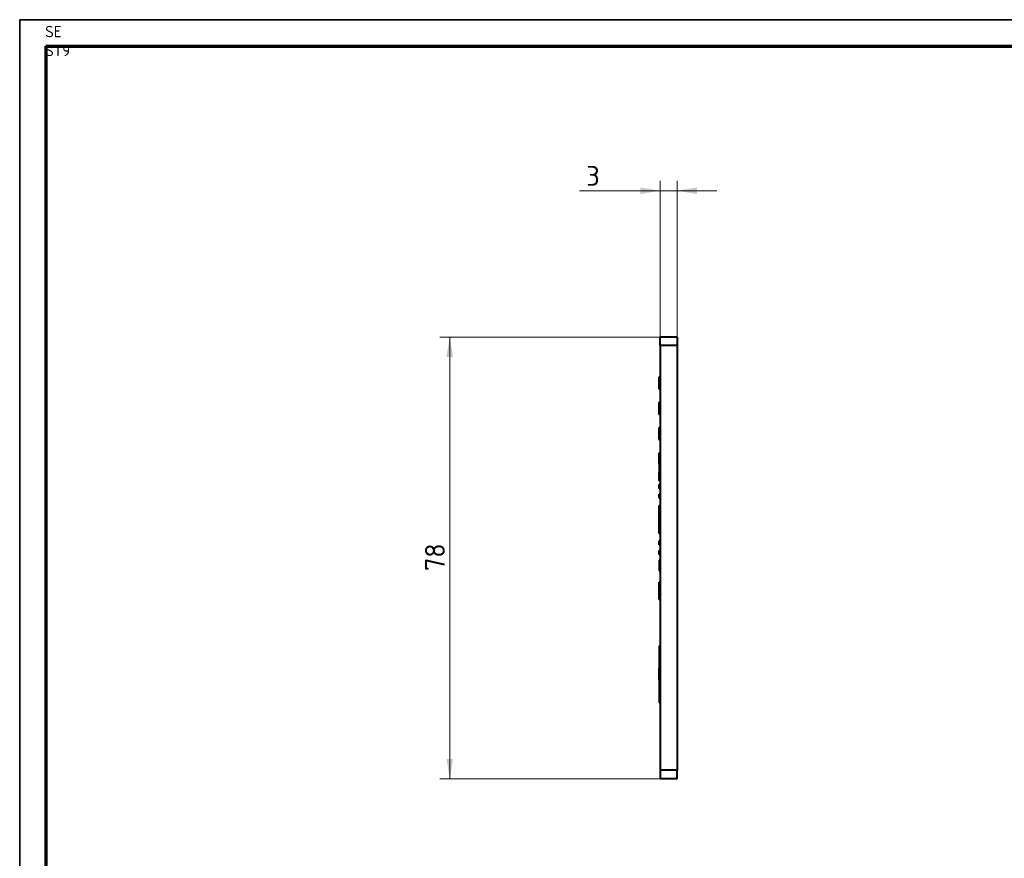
# Model space of a CAD drawing. Header units: millimetres. Extents: x 0 to 420, y -2 to 296.
# Tile 7 of 15: x 1 to 175, y 148 to 296. Entities that reach past the tile are written whole.
import ezdxf
from ezdxf.enums import TextEntityAlignment as Align

# ---------------------------------------------------------------- set-up
doc = ezdxf.new("R2010")
doc.units = ezdxf.units.MM
for name, color, linetype in [('_Translation', 7, 'Continuous'), ('Default', 7, 'Continuous'), ('ME001036.00.04', 7, 'Continuous'), ('ME001037.00.00', 7, 'Continuous'), ('Predefinito', 7, 'Continuous')]:
    doc.layers.add(name, color=color, linetype=linetype)
doc.styles.add('SEACAD_Solid_Edge_ISO', font='txt')
doc.styles.add('SEACAD_Solid_Edge_ISOI', font='seisoi.ttf')
doc.dimstyles.new('ISO', dxfattribs={"dimtxt": 3.5, "dimasz": 3.5, "dimexe": 1.75, "dimexo": 0, "dimgap": 0.875, "dimtad": 1, "dimtxsty": 'SEACAD_Solid_Edge_ISO', "dimblk1": '_SE_FILLED', "dimblk2": '_SE_FILLED', "dimsah": 1, "dimcen": 1.75, "dimadec": 1, "dimazin": 0, "dimtfac": 0.5, "dimtdec": 3, "dimtmove": 0, "dimatfit": 3, "dimfxl": 1, "dimarcsym": 0})

# ---------------------------------------------------------------- blocks, each defined once
blk = doc.blocks.new('SE1')
at = {"layer": 'ME001036.00.04', "color": 7, "linetype": 'Continuous', "lineweight": 40}
for p, q in [((116.89, 240.19), (113.89, 240.19)), ((113.89, 238.69), (113.89, 240.19)), ((116.89, 240.19), (116.89, 238.69)), ((113.89, 238.69), (113.89, 163.69)), ((116.89, 238.69), (113.89, 238.69)), ((116.89, 238.69), (116.89, 163.69)), ((116.89, 163.69), (113.89, 163.69)), ((113.89, 163.69), (113.89, 162.19)), ((116.89, 162.19), (116.89, 163.69)), ((116.89, 162.19), (113.89, 162.19))]:
    blk.add_line(p, q, dxfattribs=at)
at = {"layer": 'ME001037.00.00', "color": 7, "linetype": 'Continuous', "lineweight": 40}
for p, q in [((113.69, 233.12), (113.69, 233.14)), ((113.74, 233.14), (113.69, 233.14)), ((113.74, 233.12), (113.74, 233.14)), ((113.69, 233.11), (113.74, 233.11)), ((113.69, 233.11), (113.69, 231.17)), ((113.74, 233.11), (113.74, 231.17)), ((113.69, 231.17), (113.69, 231.14)), ((113.69, 231.17), (113.74, 231.17)), ((113.69, 231.17), (113.74, 231.17)), ((113.69, 231.17), (113.74, 231.17)), ((113.69, 231.17), (113.74, 231.17)), ((113.69, 231.17), (113.69, 231.17)), ((113.69, 231.17), (113.74, 231.17)), ((113.69, 231.17), (113.74, 231.17)), ((113.69, 231.14), (113.69, 231.1)), ((113.69, 231.14), (113.74, 231.14)), ((113.69, 231.1), (113.69, 231.06)), ((113.69, 231.1), (113.74, 231.1)), ((113.69, 231.1), (113.74, 231.1)), ((113.69, 231.1), (113.74, 231.1)), ((113.69, 231.1), (113.74, 231.1)), ((113.69, 231.1), (113.74, 231.1)), ((113.69, 231.1), (113.74, 231.1)), ((113.69, 231.1), (113.74, 231.1)), ((113.69, 231.06), (113.74, 231.06)), ((113.69, 231.06), (113.74, 231.06)), ((113.69, 231.06), (113.74, 231.06)), ((113.74, 231.17), (113.74, 231.14)), ((113.74, 231.17), (113.74, 231.17)), ((113.74, 231.14), (113.74, 231.1)), ((113.74, 231.1), (113.74, 231.06)), ((113.69, 228.64), (113.69, 228.66)), ((113.74, 228.66), (113.69, 228.66)), ((113.69, 228.63), (113.69, 226.92)), ((113.74, 228.63), (113.69, 228.63)), ((113.74, 228.64), (113.74, 228.66)), ((113.74, 228.63), (113.74, 226.92)), ((113.69, 226.92), (113.74, 226.92)), ((113.69, 226.92), (113.69, 226.69)), ((113.69, 226.69), (113.69, 226.66)), ((113.69, 226.69), (113.74, 226.69)), ((113.69, 226.69), (113.74, 226.69)), ((113.69, 226.69), (113.74, 226.69)), ((113.69, 226.69), (113.74, 226.69)), ((113.69, 226.69), (113.74, 226.69)), ((113.69, 226.69), (113.74, 226.69)), ((113.69, 226.66), (113.69, 226.61)), ((113.69, 226.66), (113.74, 226.66)), ((113.69, 226.58), (113.69, 226.61)), ((113.69, 226.61), (113.74, 226.61)), ((113.69, 226.61), (113.74, 226.61)), ((113.69, 226.61), (113.74, 226.61)), ((113.69, 226.61), (113.74, 226.61)), ((113.69, 226.61), (113.74, 226.61)), ((113.69, 226.61), (113.74, 226.61)), ((113.69, 226.58), (113.74, 226.58)), ((113.69, 226.58), (113.74, 226.58)), ((113.74, 226.92), (113.74, 226.69)), ((113.74, 226.69), (113.74, 226.66)), ((113.74, 226.66), (113.74, 226.61)), ((113.74, 226.58), (113.74, 226.61)), ((113.69, 224.16), (113.69, 224.18)), ((113.74, 224.18), (113.69, 224.18)), ((113.69, 224.15), (113.69, 223.26)), ((113.74, 224.15), (113.69, 224.15)), ((113.69, 223.26), (113.69, 222.18)), ((113.69, 223.26), (113.74, 223.26)), ((113.74, 224.16), (113.74, 224.18)), ((113.74, 224.15), (113.74, 223.26)), ((113.74, 223.26), (113.74, 222.18)), ((113.69, 222.18), (113.69, 222.1)), ((113.69, 222.18), (113.74, 222.18)), ((113.69, 222.18), (113.74, 222.18)), ((113.69, 222.1), (113.74, 222.1)), ((113.69, 222.1), (113.74, 222.1)), ((113.69, 222.1), (113.74, 222.1)), ((113.74, 222.18), (113.74, 222.1)), ((113.69, 219.67), (113.69, 219.7)), ((113.74, 219.7), (113.69, 219.7)), ((113.69, 219.67), (113.74, 219.67)), ((113.69, 219.67), (113.69, 218.41)), ((113.74, 219.67), (113.74, 219.7)), ((113.74, 219.67), (113.74, 218.41)), ((113.69, 218.41), (113.74, 218.41)), ((113.69, 218.41), (113.69, 218.2)), ((113.69, 218.2), (113.74, 218.2)), ((113.69, 218.2), (113.74, 218.2)), ((113.69, 218.2), (113.69, 217.73)), ((113.69, 217.73), (113.69, 217.7)), ((113.69, 217.73), (113.74, 217.73)), ((113.69, 217.73), (113.74, 217.73)), ((113.69, 217.73), (113.74, 217.73)), ((113.69, 217.73), (113.69, 217.73)), ((113.69, 217.73), (113.74, 217.73)), ((113.69, 217.73), (113.74, 217.73)), ((113.69, 217.73), (113.74, 217.73)), ((113.69, 217.7), (113.74, 217.7)), ((113.74, 218.41), (113.74, 218.2)), ((113.74, 218.2), (113.74, 217.73)), ((113.74, 217.73), (113.74, 217.7)), ((113.74, 217.73), (113.74, 217.73)), ((113.74, 217.55), (113.89, 217.55)), ((113.74, 217.55), (113.74, 216.31)), ((113.74, 215.61), (113.74, 216.31)), ((113.89, 216.31), (113.74, 216.31)), ((113.74, 215.61), (113.74, 215.49)), ((113.74, 215.61), (113.89, 215.61)), ((113.74, 215.49), (113.89, 215.49)), ((113.74, 214.78), (113.74, 215.48)), ((113.89, 215.48), (113.74, 215.48)), ((113.74, 214.78), (113.89, 214.78)), ((113.74, 213.47), (113.74, 214.17)), ((113.89, 214.17), (113.74, 214.17)), ((113.74, 213.47), (113.89, 213.47)), ((113.74, 211.76), (113.74, 212.46)), ((113.89, 212.46), (113.74, 212.46)), ((113.74, 211.76), (113.89, 211.76)), ((113.69, 210.19), (113.69, 210.22)), ((113.74, 210.22), (113.69, 210.22)), ((113.69, 210.19), (113.74, 210.19)), ((113.69, 210.19), (113.69, 209.96)), ((113.69, 209.96), (113.74, 209.96)), ((113.69, 209.96), (113.74, 209.96)), ((113.69, 209.96), (113.69, 208.25)), ((113.74, 210.22), (113.74, 210.47)), ((113.89, 210.47), (113.74, 210.47)), ((113.74, 210.19), (113.74, 210.22)), ((113.74, 210.19), (113.74, 209.96)), ((113.74, 209.96), (113.74, 208.25)), ((113.74, 209.77), (113.89, 209.77)), ((113.69, 208.25), (113.69, 208.22)), ((113.69, 208.25), (113.74, 208.25)), ((113.69, 208.25), (113.74, 208.25)), ((113.69, 208.25), (113.74, 208.25)), ((113.69, 208.25), (113.74, 208.25)), ((113.69, 208.22), (113.74, 208.22)), ((113.69, 207.71), (113.69, 207.74)), ((113.74, 207.74), (113.69, 207.74)), ((113.74, 207.74), (113.69, 207.74)), ((113.69, 207.71), (113.74, 207.71)), ((113.69, 207.71), (113.69, 207.48)), ((113.69, 207.48), (113.74, 207.48)), ((113.69, 207.48), (113.74, 207.48)), ((113.69, 207.48), (113.69, 205.77)), ((113.89, 208.33), (113.74, 208.33)), ((113.74, 208.25), (113.74, 208.22)), ((113.74, 207.74), (113.74, 208.22)), ((113.74, 207.71), (113.74, 207.74)), ((113.74, 207.71), (113.74, 207.48)), ((113.74, 207.63), (113.89, 207.63)), ((113.74, 207.48), (113.74, 205.77)), ((113.69, 205.74), (113.69, 205.77)), ((113.69, 205.77), (113.74, 205.77)), ((113.69, 205.77), (113.74, 205.77)), ((113.69, 205.74), (113.74, 205.74)), ((113.69, 205.74), (113.74, 205.74)), ((113.89, 206.2), (113.74, 206.2)), ((113.74, 205.74), (113.74, 205.77)), ((113.74, 205.5), (113.74, 205.73)), ((113.74, 205.5), (113.89, 205.5)), ((113.74, 203.51), (113.74, 204.21)), ((113.89, 204.21), (113.74, 204.21)), ((113.74, 203.51), (113.89, 203.51)), ((113.74, 201.8), (113.74, 202.5)), ((113.89, 202.5), (113.74, 202.5)), ((113.74, 201.8), (113.89, 201.8)), ((113.74, 200.77), (113.74, 200.78)), ((113.79, 200.78), (113.74, 200.78)), ((113.74, 200.77), (113.74, 199.9)), ((113.79, 200.77), (113.74, 200.77)), ((113.79, 200.77), (113.79, 200.78)), ((113.79, 200.77), (113.79, 199.9)), ((113.89, 200.53), (113.79, 200.53)), ((113.74, 199.9), (113.74, 198.91)), ((113.79, 199.9), (113.74, 199.9)), ((113.74, 198.91), (113.79, 198.91)), ((113.74, 198.88), (113.74, 198.9)), ((113.74, 198.88), (113.79, 198.88)), ((113.79, 199.9), (113.79, 198.91)), ((113.79, 199.16), (113.89, 199.16)), ((113.79, 198.88), (113.79, 198.9)), ((113.74, 196.07), (113.74, 196.91)), ((113.89, 196.91), (113.74, 196.91)), ((113.74, 195.79), (113.74, 196.07)), ((113.74, 196.07), (113.89, 196.07)), ((113.74, 195.79), (113.89, 195.79)), ((113.74, 195.41), (113.74, 195.79)), ((113.74, 195.41), (113.89, 195.41)), ((113.74, 195.02), (113.74, 195.41)), ((113.74, 195.02), (113.89, 195.02)), ((113.74, 195.01), (113.74, 195.02)), ((113.74, 194.82), (113.74, 195.01)), ((113.74, 194.72), (113.74, 194.82)), ((113.74, 194.72), (113.89, 194.72)), ((113.74, 193.86), (113.74, 194.72)), ((113.74, 193.86), (113.89, 193.86)), ((113.74, 185.65), (113.89, 185.65)), ((113.74, 185.65), (113.74, 181.67)), ((113.69, 181.67), (113.74, 181.67)), ((113.69, 181.67), (113.69, 179.67)), ((113.74, 181.67), (113.74, 179.67)), ((113.69, 179.67), (113.74, 179.67)), ((113.74, 179.67), (113.74, 175.63)), ((113.74, 175.63), (113.89, 175.63))]:
    blk.add_line(p, q, dxfattribs=at)
blk = doc.blocks.new('DMBLK32')
at = {"layer": 'Default', "linetype": 'Continuous', "lineweight": 18}
for points in [[(110.39, 266.63), (110.39, 265.46), (113.89, 266.05)], [(120.39, 266.63), (116.89, 266.05), (120.39, 265.46)]]:
    blk.add_hatch(color=7, dxfattribs=at).paths.add_polyline_path(points)
at = {"layer": 'Default', "color": 7, "linetype": 'Continuous', "lineweight": 18}
for p, q in [((113.89, 240.19), (113.89, 267.8)), ((116.89, 240.19), (116.89, 267.8)), ((123.89, 266.05), (99.64, 266.05))]:
    blk.add_line(p, q, dxfattribs=at)
at = {"layer": 'Default', "color": 7, "linetype": 'Continuous', "lineweight": 18, "style": 'SEACAD_Solid_Edge_ISOI'}
blk.add_text('3', height=3.5, dxfattribs=at).set_placement((100.87, 270.42), align=Align.TOP_LEFT)
blk = doc.blocks.new('_SE_FILLED')
at = {"color": 0}
blk.add_line((0, 0), (-1, 0), dxfattribs=at)
blk.add_solid([(0, 0), (-1, -0.1665), (-1, 0.1665), (0, 0)], dxfattribs=at)
blk = doc.blocks.new('DMBLK34')
at = {"layer": 'Default', "linetype": 'Continuous', "lineweight": 18}
for points in [[(76.14, 236.69), (77.31, 236.69), (76.73, 240.19)], [(76.14, 165.69), (76.73, 162.19), (77.31, 165.69)]]:
    blk.add_hatch(color=7, dxfattribs=at).paths.add_polyline_path(points)
at = {"layer": 'Default', "color": 7, "linetype": 'Continuous', "lineweight": 18}
for p, q in [((113.89, 240.19), (74.98, 240.19)), ((76.73, 240.19), (76.73, 162.19)), ((113.89, 162.19), (74.98, 162.19))]:
    blk.add_line(p, q, dxfattribs=at)
at = {"layer": 'Default', "color": 7, "linetype": 'Continuous', "lineweight": 18, "style": 'SEACAD_Solid_Edge_ISOI'}
blk.add_text('78', height=3.5, rotation=90, dxfattribs=at).set_placement((72.35, 198.89), align=Align.TOP_LEFT)

msp = doc.modelspace()

# ---------------------------------------------------------------- linework, layer by layer
at = {"layer": '_Translation', "color": 7, "linetype": 'Continuous', "lineweight": 70}
msp.add_line((5.345, 291.597), (415.345, 291.597), dxfattribs=at)
at = {"layer": 'Predefinito', "color": 7, "linetype": 'Continuous', "lineweight": 35}
for p, q in [((0.74, 296.257), (420.012, 296.257)), ((0.74, -0.008), (0.74, 296.257))]:
    msp.add_line(p, q, dxfattribs=at)
at = {"layer": 'Predefinito', "color": 7, "linetype": 'Continuous', "lineweight": 70}
msp.add_line((5.345, 291.597), (5.345, 4.664), dxfattribs=at)

# ---------------------------------------------------------------- block references
at = {"layer": 'Default'}
msp.add_blockref('SE1', (0, 0), dxfattribs=at)

# ---------------------------------------------------------------- texts
at = {"layer": 'Predefinito', "insert": (5.253, 295.16), "char_height": 2, "width": 7.10001, "attachment_point": 1}
msp.add_mtext('{\\fSolid Edge ISO|b0||i0||c0|p34;\\C7;\\H2.;\\W1.;SE ST9}', dxfattribs=at)

# ---------------------------------------------------------------- dimensions: what is measured, and where the dimension line sits
at = {"layer": 'Default', "color": 7, "linetype": 'Continuous', "lineweight": 18}
dim = msp.add_linear_dim(base=(113.895, 266.048), p1=(116.895, 240.192), p2=(113.895, 240.192), text='\\A1;<>', dimstyle='ISO', dxfattribs=at)
dim.commit()
dim.dimension.update_dxf_attribs({"geometry": 'DMBLK32', "text_midpoint": (104.242, 266.048), "dimtype": 160})
dim = msp.add_linear_dim(base=(76.728, 162.192), p1=(113.895, 240.192), p2=(116.895, 162.192), angle=90, text='\\A1;<>', dimstyle='ISO', dxfattribs=at)
dim.commit()
dim.dimension.update_dxf_attribs({"geometry": 'DMBLK34', "text_midpoint": (76.728, 201.192), "dimtype": 160})

doc.saveas('drawing.dxf')
